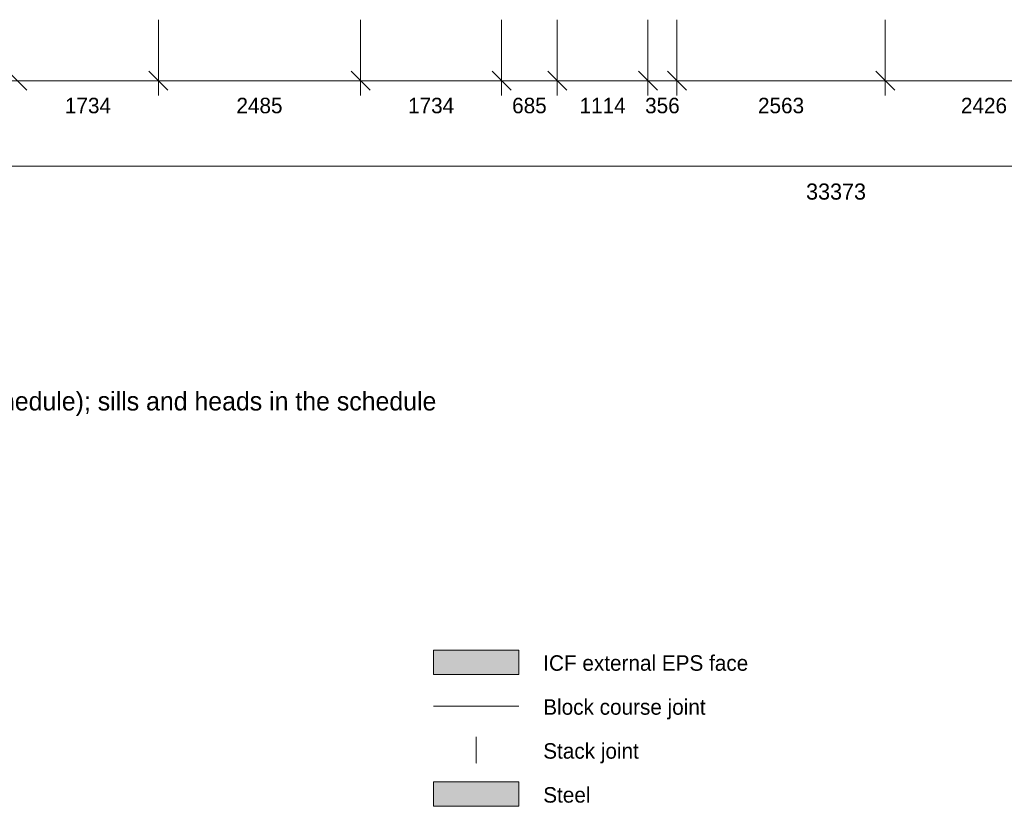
# Model space of a CAD drawing. Header units: millimetres. Extents: x -4049 to 37566, y -9915 to 31440.
# Tile 92 of 234: x 6529 to 18635, y -9915 to -252. Entities that reach past the tile are written whole.
import ezdxf
from ezdxf.enums import TextEntityAlignment as Align

# ---------------------------------------------------------------- set-up
doc = ezdxf.new("R2010")
doc.units = ezdxf.units.MM
doc.linetypes.add('DASHED', pattern=[1.524, 1.27, -0.254])
for name, color, linetype in [('FILL-C_9EB2DB', 7, 'Continuous'), ('FILL-EPS', 7, 'Continuous'), ('LINE-C_2E8C94', 7, 'Continuous'), ('LINE-C_337880', 7, 'Continuous'), ('LINE-INK', 7, 'Continuous'), ('LINE-STEEL', 7, 'Continuous'), ('LINE-TEAL_DK-DASH', 7, 'DASHED'), ('TEXT-INK', 7, 'Continuous'), ('TEXT-STEEL_GREY', 7, 'Continuous')]:
    doc.layers.add(name, color=color, linetype=linetype)

msp = doc.modelspace()

# ---------------------------------------------------------------- hatches: boundary and pattern name
at = {"layer": 'FILL-C_9EB2DB', "true_color": 0x9eb2db}
h = msp.add_hatch(color=9, dxfattribs=at)
h.dxf.hatch_style = 1
h.paths.add_polyline_path([(11616, -9915), (12666, -9915), (12666, -9615), (11616, -9615)])
at = {"layer": 'FILL-EPS', "true_color": 0xccffff}
h = msp.add_hatch(color=7, dxfattribs=at)
h.dxf.hatch_style = 1
h.paths.add_polyline_path([(11616, -8295), (12666, -8295), (12666, -7995), (11616, -7995)])

# ---------------------------------------------------------------- linework, layer by layer
at = {"layer": 'LINE-C_2E8C94', "lineweight": 5}
msp.add_lwpolyline([(11616, -8295), (12666, -8295), (12666, -7995), (11616, -7995)], close=True, dxfattribs=at)
at = {"layer": 'LINE-C_337880', "lineweight": 5}
msp.add_line((11616, -8685), (12666, -8685), dxfattribs=at)
at = {"layer": 'LINE-INK', "lineweight": 5}
for p, q in [((8235, -252), (8235, -1182)), ((10720, -252), (10720, -1182)), ((12454, -252), (12454, -1182)), ((13139, -252), (13139, -1182)), ((14253, -252), (14253, -1182)), ((14609, -252), (14609, -1182)), ((17172, -252), (17172, -1182)), ((6384, -885), (6618, -1118)), ((8118, -885), (8352, -1118)), ((10603, -885), (10837, -1118)), ((12337, -885), (12571, -1118)), ((13022, -885), (13256, -1118)), ((14136, -885), (14370, -1118)), ((14492, -885), (14726, -1118)), ((17055, -885), (17289, -1118)), ((-35, -1002), (33166, -1002)), ((-121, -2052), (33252, -2052))]:
    msp.add_line(p, q, dxfattribs=at)
at = {"layer": 'LINE-STEEL', "lineweight": 5}
msp.add_lwpolyline([(11616, -9915), (12666, -9915), (12666, -9615), (11616, -9615)], close=True, dxfattribs=at)
at = {"layer": 'LINE-TEAL_DK-DASH', "lineweight": 5}
msp.add_line((12141, -9390), (12141, -9060), dxfattribs=at)

# ---------------------------------------------------------------- texts
at = {"layer": 'TEXT-INK'}
for s, height, p in [('1734', 190.5, (7368, -1401)), ('2485', 190.5, (9477, -1401)), ('1734', 190.5, (11587, -1401)), ('685', 190.5, (12796, -1401)), ('356', 190.5, (14431, -1401)), ('2563', 190.5, (15890, -1401)), ('2426', 190.5, (18385, -1401)), ('1114', 190.5, (13696, -1401)), ('33373', 198.1, (16566, -2462))]:
    msp.add_text(s, height=height, dxfattribs=at).set_placement(p, align=Align.CENTER)
for s, p in [('ICF external EPS face', (12966, -8250)), ('Block course joint', (12966, -8790)), ('Stack joint', (12966, -9330)), ('Steel', (12966, -9870))]:
    msp.add_text(s, height=190.5, dxfattribs=at).set_placement(p)
at = {"layer": 'TEXT-STEEL_GREY'}
msp.add_text('Scale 1:150 @ A3   |   Levels above GF FFL (AOD in the schedule); sills and heads in the schedule', height=228.6, dxfattribs=at).set_placement((-1771, -5052))

doc.saveas('drawing.dxf')
